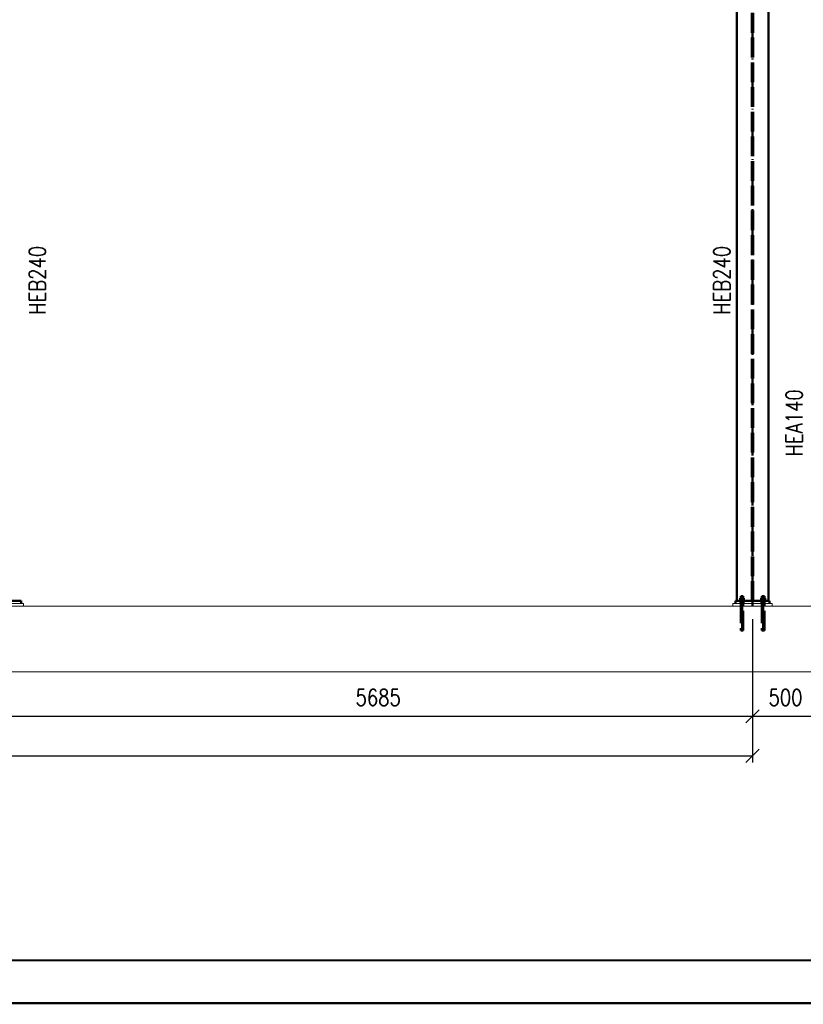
# Paper-space layout 'Layout1' of a CAD drawing. Extents: x -2 to 1243, y -36 to 596.
# Tile 22 of 132: x 310 to 429, y 0 to 149. Entities that reach past the tile are written whole.
import ezdxf
from ezdxf.enums import TextEntityAlignment as Align

# ---------------------------------------------------------------- set-up
doc = ezdxf.new("R2010")
doc.units = 0
doc.linetypes.add('ACAD_ISO02W100', pattern=[15, 12, -3])
doc.linetypes.add('ACAD_ISO04W100', pattern=[30.5, 24, -3, 0.5, -3])
doc.layers.get('0').update_dxf_attribs({"linetype": 'CONTINUOUS'})
doc.layers.get('DEFPOINTS').update_dxf_attribs({"color": 132, "linetype": 'CONTINUOUS'})
doc.layers.add('RAMECEK_HP', color=251, linetype='CONTINUOUS')
for name, color, linetype, lineweight in [('SS_1.ET-HALA_TaO-PODLAHA', 9, 'CONTINUOUS', 13), ('SS_2.ET-HALA_TaO-VESTAVBA_A1÷B2-PODLITI', 9, 'CONTINUOUS', 5), ('SS_2.ET-HALA_TaO-VESTAVBA_A1÷B2-VAZBA', 200, 'CONTINUOUS', 50), ('SS_KOTY', 3, 'CONTINUOUS', 25), ('SS_POPIS_PROFILU', 13, 'CONTINUOUS', 25)]:
    doc.layers.add(name, color=color, linetype=linetype, lineweight=lineweight)
doc.styles.add('ROMANS', font='romans.shx', dxfattribs={"width": 0.8})
doc.styles.add('romans.shx', font='romans.shx', dxfattribs={"height": 5})
doc.dimstyles.new('A-1_(2.5)_50AS', dxfattribs={"dimtxt": 2.5, "dimasz": 2, "dimexe": 1, "dimexo": 2, "dimgap": 0, "dimtad": 0, "dimdec": 1, "dimlfac": 50, "dimrnd": 1, "dimtxsty": 'ROMANS', "dimblk1": 'OBLIQUE', "dimblk2": 'OBLIQUE', "dimsah": 1, "dimcen": 2, "dimclrd": 256, "dimclre": 256, "dimclrt": 256, "dimadec": 1, "dimazin": 2, "dimtfac": 0.714286, "dimtdec": 1, "dimtmove": 0, "dimatfit": 3, "dimldrblk": 'OPEN', "dimfxl": 1, "dimtvp": 1.142857, "dimtfill": 1, "dimtolj": 1, "dimlwd": -1, "dimlwe": -1, "dimarcsym": 0})

# ---------------------------------------------------------------- blocks, each defined once
blk = doc.blocks.new('*U6')
at = {"layer": 'RAMECEK_HP', "lineweight": 35, "const_width": 0.35}
for points in [[(0, 594), (0, 0), (1051, 0), (1051, 594)], [(6.5, 587.5), (6.5, 6.5), (1044.5, 6.5), (1044.5, 587.5)]]:
    blk.add_lwpolyline(points, close=True, dxfattribs=at)
at = {"layer": 'DEFPOINTS', "style": 'ROMANS', "width": 0.8}
blk.add_attdef('TISK', text='', height=10, dxfattribs=at).set_placement((1051, -33), align=Align.RIGHT)
blk = doc.blocks.new('_Oblique')
at = {"color": 0, "linetype": 'ByBlock', "lineweight": -2}
blk.add_line((-0.5, -0.5), (0.5, 0.5), dxfattribs=at)
blk = doc.blocks.new('*D36')
at = {"layer": 'DEFPOINTS', "color": 0, "transparency": 16777216}
for p in [(307.94, 60.28, 8771), (421.64, 60.28, 8771), (421.64, 43.55)]:
    blk.add_point(p, dxfattribs=at)
at = {"layer": 'SS_KOTY', "transparency": 16777216}
for p, q in [((307.94, 58.28), (307.94, 42.55)), ((421.64, 58.28), (421.64, 42.55)), ((307.94, 43.55), (421.64, 43.55))]:
    blk.add_line(p, q, dxfattribs=at)
at = {"layer": 'SS_KOTY', "transparency": 16777216, "xscale": 2, "yscale": 2, "zscale": 2, "rotation": 180}
blk.add_blockref('_Oblique', (307.94, 43.55), dxfattribs=at)
at = {"layer": 'SS_KOTY', "transparency": 16777216, "xscale": 2, "yscale": 2, "zscale": 2}
blk.add_blockref('_Oblique', (421.64, 43.55), dxfattribs=at)
at = {"layer": 'SS_KOTY', "transparency": 16777216, "insert": (364.79, 46.4), "char_height": 2.5, "attachment_point": 5, "style": 'ROMANS', "bg_fill": 3, "box_fill_scale": 1.1, "bg_fill_color": 256, "bg_fill_true_color": 13158600, "bg_fill_transparency": 0}
blk.add_mtext('\\A1;5685', dxfattribs=at)
blk = doc.blocks.new('_OPEN')
at = {"color": 0, "linetype": 'ByBlock'}
for p, q in [((-1, 0.167), (0, 0)), ((0, 0), (-1, -0.167)), ((0, 0), (-1, 0))]:
    blk.add_line(p, q, dxfattribs=at)
blk = doc.blocks.new('*D37')
at = {"layer": 'DEFPOINTS', "color": 0, "transparency": 16777216}
for p in [(421.64, 60.28, 8771), (431.64, 60.28, 8774.8), (431.64, 43.55)]:
    blk.add_point(p, dxfattribs=at)
at = {"layer": 'SS_KOTY', "transparency": 16777216}
for p, q in [((421.64, 58.28), (421.64, 42.55)), ((431.64, 58.28), (431.64, 42.55)), ((421.64, 43.55), (431.64, 43.55))]:
    blk.add_line(p, q, dxfattribs=at)
at = {"layer": 'SS_KOTY', "transparency": 16777216, "xscale": 2, "yscale": 2, "zscale": 2, "rotation": 180}
blk.add_blockref('_Oblique', (421.64, 43.55), dxfattribs=at)
at = {"layer": 'SS_KOTY', "transparency": 16777216, "xscale": 2, "yscale": 2, "zscale": 2}
blk.add_blockref('_Oblique', (431.64, 43.55), dxfattribs=at)
at = {"layer": 'SS_KOTY', "transparency": 16777216, "insert": (426.64, 46.4), "char_height": 2.5, "attachment_point": 5, "style": 'ROMANS', "bg_fill": 3, "box_fill_scale": 1.1, "bg_fill_color": 256, "bg_fill_true_color": 13158600, "bg_fill_transparency": 0}
blk.add_mtext('\\A1;500', dxfattribs=at)
blk = doc.blocks.new('*D39')
at = {"layer": 'DEFPOINTS', "color": 0, "transparency": 16777216}
for p in [(80.74, 60.28), (421.64, 60.28, 8771), (421.64, 37.55)]:
    blk.add_point(p, dxfattribs=at)
at = {"layer": 'SS_KOTY', "transparency": 16777216}
for p, q in [((80.74, 58.28), (80.74, 36.55)), ((421.64, 58.28), (421.64, 36.55)), ((80.74, 37.55), (421.64, 37.55))]:
    blk.add_line(p, q, dxfattribs=at)
at = {"layer": 'SS_KOTY', "transparency": 16777216, "xscale": 2, "yscale": 2, "zscale": 2, "rotation": 180}
blk.add_blockref('_Oblique', (80.74, 37.55), dxfattribs=at)
at = {"layer": 'SS_KOTY', "transparency": 16777216, "xscale": 2, "yscale": 2, "zscale": 2}
blk.add_blockref('_Oblique', (421.64, 37.55), dxfattribs=at)
at = {"layer": 'SS_KOTY', "transparency": 16777216, "insert": (251.19, 40.4), "char_height": 2.5, "attachment_point": 5, "style": 'ROMANS', "bg_fill": 3, "box_fill_scale": 1.1, "bg_fill_color": 256, "bg_fill_true_color": 13158600, "bg_fill_transparency": 0}
blk.add_mtext('\\A1;17045', dxfattribs=at)

psp = doc.layouts.get("Layout1")

# ---------------------------------------------------------------- linework, layer by layer
at = {"layer": 'SS_2.ET-HALA_TaO-VESTAVBA_A1÷B2-VAZBA', "color": 3, "linetype": 'ACAD_ISO02W100', "ltscale": 0.25}
for p, q in [((421.5423, 61.082), (421.5423, 153.042)), ((421.7423, 61.082), (421.7423, 153.042)), ((420.0423, 61.462), (419.7426, 61.462)), ((419.7426, 61.462), (419.7426, 61.142)), ((419.8575, 61.782), (419.8423, 61.782)), ((419.8423, 61.782), (419.8423, 61.462)), ((419.9009, 61.782), (419.8575, 61.782)), ((419.9657, 61.782), (419.9009, 61.782)), ((420.0423, 61.782), (419.9657, 61.782)), ((420.1188, 61.782), (420.0423, 61.782)), ((420.3419, 61.462), (420.0423, 61.462)), ((420.0423, 61.462), (420.0423, 61.142)), ((420.1837, 61.782), (420.1188, 61.782)), ((420.2271, 61.782), (420.1837, 61.782)), ((420.2423, 61.782), (420.2271, 61.782)), ((420.2423, 61.462), (420.2423, 61.782)), ((420.3419, 61.142), (420.3419, 61.462)), ((423.2423, 61.462), (422.9426, 61.462)), ((422.9426, 61.462), (422.9426, 61.142)), ((423.0575, 61.782), (423.0423, 61.782)), ((423.0423, 61.782), (423.0423, 61.462)), ((423.1009, 61.782), (423.0575, 61.782)), ((423.1657, 61.782), (423.1009, 61.782)), ((423.2423, 61.782), (423.1657, 61.782)), ((423.3188, 61.782), (423.2423, 61.782)), ((423.5419, 61.462), (423.2423, 61.462)), ((423.2423, 61.462), (423.2423, 61.142)), ((423.3837, 61.782), (423.3188, 61.782)), ((423.4271, 61.782), (423.3837, 61.782)), ((423.4423, 61.782), (423.4271, 61.782)), ((423.4423, 61.462), (423.4423, 61.782)), ((423.5419, 61.142), (423.5419, 61.462)), ((419.6723, 61.142), (419.6794, 61.142)), ((419.6723, 61.142), (419.6723, 61.082)), ((419.6794, 61.142), (419.7004, 61.142)), ((419.7004, 61.142), (419.7346, 61.142)), ((419.7346, 61.142), (419.7806, 61.142)), ((419.7806, 61.142), (419.8367, 61.142)), ((419.8367, 61.142), (419.9007, 61.142)), ((419.9007, 61.142), (419.9701, 61.142)), ((419.9701, 61.142), (420.0423, 61.142)), ((420.0423, 61.142), (420.1145, 61.142)), ((420.1145, 61.142), (420.1839, 61.142)), ((420.1839, 61.142), (420.2478, 61.142)), ((420.2478, 61.142), (420.3039, 61.142)), ((420.3039, 61.142), (420.3499, 61.142)), ((420.3499, 61.142), (420.3841, 61.142)), ((420.3841, 61.142), (420.4052, 61.142)), ((420.4052, 61.142), (420.4123, 61.142)), ((420.4123, 61.082), (420.4123, 61.142)), ((422.8723, 61.142), (422.8794, 61.142)), ((422.8723, 61.142), (422.8723, 61.082)), ((422.8794, 61.142), (422.9004, 61.142)), ((422.9004, 61.142), (422.9346, 61.142)), ((422.9346, 61.142), (422.9806, 61.142)), ((422.9806, 61.142), (423.0367, 61.142)), ((423.0367, 61.142), (423.1007, 61.142)), ((423.1007, 61.142), (423.1701, 61.142)), ((423.1701, 61.142), (423.2423, 61.142)), ((423.2423, 61.142), (423.3145, 61.142)), ((423.3145, 61.142), (423.3839, 61.142)), ((423.3839, 61.142), (423.4478, 61.142)), ((423.4478, 61.142), (423.5039, 61.142)), ((423.5039, 61.142), (423.5499, 61.142)), ((423.5499, 61.142), (423.5841, 61.142)), ((423.5841, 61.142), (423.6052, 61.142)), ((423.6052, 61.142), (423.6123, 61.142)), ((423.6123, 61.082), (423.6123, 61.142))]:
    psp.add_line(p, q, dxfattribs=at)
at = {"layer": 'SS_2.ET-HALA_TaO-VESTAVBA_A1÷B2-VAZBA', "color": 1, "linetype": 'Continuous', "ltscale": 0.25}
for p, q in [((419.2423, 61.082), (419.2423, 152.282)), ((424.0423, 152.282), (424.0423, 61.082)), ((310.5423, 61.082), (305.3423, 61.082)), ((424.2423, 61.082), (419.0423, 61.082))]:
    psp.add_line(p, q, dxfattribs=at)
at = {"layer": 'SS_2.ET-HALA_TaO-VESTAVBA_A1÷B2-VAZBA', "color": 7, "linetype": 'ACAD_ISO04W100', "ltscale": 0.25}
for p, q in [((420.4123, 61.282), (419.6723, 61.282)), ((423.6123, 61.282), (422.8723, 61.282))]:
    psp.add_line(p, q, dxfattribs=at)

# ---------------------------------------------------------------- block references
at = {"layer": 'RAMECEK_HP'}
psp.add_blockref('*U6', (0, 0), dxfattribs=at)

# ---------------------------------------------------------------- texts
at = {"layer": 'SS_POPIS_PROFILU', "color": 13, "style": 'romans.shx', "width": 0.8}
for s, p in [('HEB240', (314.283, 104.4987)), ('HEB240', (418.2213, 104.4987)), ('HEA140', (429.2213, 82.9882))]:
    psp.add_text(s, height=2.5, rotation=90, dxfattribs=at).set_placement(p)

# ---------------------------------------------------------------- next in the draw order: dimensions: what is measured, and where the dimension line sits
at = {"layer": 'SS_KOTY'}
dim = psp.add_linear_dim(base=(421.6423, 43.5453), p1=(307.9423, 60.282, 8771), p2=(421.6423, 60.282, 8771), dimstyle='A-1_(2.5)_50AS', override={"dimtmove": 1}, dxfattribs=at)
dim.commit()
dim.dimension.update_dxf_attribs({"geometry": '*D36', "text_midpoint": (364.7923, 46.4025)})

# ---------------------------------------------------------------- next in the draw order: dimensions: what is measured, and where the dimension line sits
dim = psp.add_linear_dim(base=(431.6423, 43.5453), p1=(421.6423, 60.282, 8771), p2=(431.6423, 60.282, 8774.8), dimstyle='A-1_(2.5)_50AS', override={"dimtmove": 1}, dxfattribs=at)
dim.commit()
dim.dimension.update_dxf_attribs({"geometry": '*D37', "text_midpoint": (426.6423, 46.4025)})

# ---------------------------------------------------------------- next in the draw order: linework, layer by layer
at = {"layer": 'SS_2.ET-HALA_TaO-VESTAVBA_A1÷B2-PODLITI', "ltscale": 0.25}
psp.add_line((424.6423, 60.282), (424.6423, 60.682), dxfattribs=at)
at = {"layer": 'SS_2.ET-HALA_TaO-VESTAVBA_A1÷B2-VAZBA', "color": 3, "linetype": 'ACAD_ISO02W100', "ltscale": 0.25}
for p, q in [((423.4423, 60.682), (423.4423, 61.082)), ((423.4423, 56.582), (423.4423, 60.682)), ((423.4623, 60.682), (423.4623, 61.082)), ((423.4086, 56.582), (423.4271, 56.582)), ((423.4271, 56.582), (423.4384, 56.582)), ((423.4384, 56.582), (423.4423, 56.582))]:
    psp.add_line(p, q, dxfattribs=at)
at = {"layer": 'SS_2.ET-HALA_TaO-VESTAVBA_A1÷B2-VAZBA', "color": 1, "linetype": 'Continuous', "ltscale": 0.25}
psp.add_line((424.2423, 61.082), (424.2423, 60.682), dxfattribs=at)

# ---------------------------------------------------------------- next in the draw order: dimensions: what is measured, and where the dimension line sits
at = {"layer": 'SS_KOTY'}
dim = psp.add_linear_dim(base=(421.6423, 37.5453), p1=(80.7423, 60.282), p2=(421.6423, 60.282, 8771), dimstyle='A-1_(2.5)_50AS', dxfattribs=at)
dim.commit()
dim.dimension.update_dxf_attribs({"geometry": '*D39', "text_midpoint": (251.1923, 40.4025)})

# ---------------------------------------------------------------- next in the draw order: linework, layer by layer
at = {"layer": 'SS_1.ET-HALA_TaO-PODLAHA', "ltscale": 0.25}
for p, q in [((563.2463, 60.282), (71.7423, 60.282)), ((71.7423, 50.282), (563.2463, 50.282))]:
    psp.add_line(p, q, dxfattribs=at)
at = {"layer": 'SS_2.ET-HALA_TaO-VESTAVBA_A1÷B2-PODLITI', "ltscale": 0.25}
for p, q in [((310.9423, 60.682), (304.9423, 60.682)), ((310.9423, 60.282), (310.9423, 60.682)), ((424.6423, 60.682), (418.6423, 60.682)), ((418.6423, 60.682), (418.6423, 60.282))]:
    psp.add_line(p, q, dxfattribs=at)
at = {"layer": 'SS_2.ET-HALA_TaO-VESTAVBA_A1÷B2-VAZBA', "color": 7, "linetype": 'ACAD_ISO04W100', "ltscale": 0.25}
for p, q in [((421.6423, 60.282), (421.6423, 181.082)), ((420.0423, 61.782), (420.0423, 56.582)), ((423.2423, 61.782), (423.2423, 56.582)), ((420.2423, 60.482), (419.8423, 60.482)), ((423.4423, 60.482), (423.0423, 60.482))]:
    psp.add_line(p, q, dxfattribs=at)
at = {"layer": 'SS_2.ET-HALA_TaO-VESTAVBA_A1÷B2-VAZBA', "color": 1, "linetype": 'Continuous', "ltscale": 0.25}
for p, q in [((310.5423, 60.682), (310.5423, 61.082)), ((419.0423, 61.082), (419.0423, 60.682))]:
    psp.add_line(p, q, dxfattribs=at)
at = {"layer": 'SS_2.ET-HALA_TaO-VESTAVBA_A1÷B2-VAZBA', "color": 3, "linetype": 'ACAD_ISO02W100', "ltscale": 0.25}
for p, q in [((419.8223, 61.082), (419.8223, 60.682)), ((419.8423, 61.082), (419.8423, 60.682)), ((419.8423, 60.682), (419.8423, 56.582)), ((420.2423, 60.682), (420.2423, 61.082)), ((420.2423, 56.582), (420.2423, 60.682)), ((420.2623, 60.682), (420.2623, 61.082)), ((423.0223, 61.082), (423.0223, 60.682)), ((423.0423, 61.082), (423.0423, 60.682)), ((423.0423, 60.682), (423.0423, 56.582)), ((419.8423, 56.582), (419.8461, 56.582)), ((419.8461, 56.582), (419.8575, 56.582)), ((419.8575, 56.582), (419.876, 56.582)), ((419.876, 56.582), (419.9009, 56.582)), ((419.9009, 56.582), (419.9312, 56.582)), ((419.9312, 56.582), (419.9657, 56.582)), ((419.9657, 56.582), (420.0033, 56.582)), ((420.0033, 56.582), (420.0423, 56.582)), ((420.0423, 56.582), (420.0813, 56.582)), ((420.0813, 56.582), (420.1188, 56.582)), ((420.1188, 56.582), (420.1534, 56.582)), ((420.1534, 56.582), (420.1837, 56.582)), ((420.1837, 56.582), (420.2086, 56.582)), ((420.2086, 56.582), (420.2271, 56.582)), ((420.2271, 56.582), (420.2384, 56.582)), ((420.2384, 56.582), (420.2423, 56.582)), ((423.0423, 56.582), (423.0461, 56.582)), ((423.0461, 56.582), (423.0575, 56.582)), ((423.0575, 56.582), (423.076, 56.582)), ((423.076, 56.582), (423.1009, 56.582)), ((423.1009, 56.582), (423.1312, 56.582)), ((423.1312, 56.582), (423.1657, 56.582)), ((423.1657, 56.582), (423.2033, 56.582)), ((423.2033, 56.582), (423.2423, 56.582)), ((423.2423, 56.582), (423.2813, 56.582)), ((423.2813, 56.582), (423.3188, 56.582)), ((423.3188, 56.582), (423.3534, 56.582)), ((423.3534, 56.582), (423.3837, 56.582)), ((423.3837, 56.582), (423.4086, 56.582))]:
    psp.add_line(p, q, dxfattribs=at)

doc.saveas('drawing.dxf')
